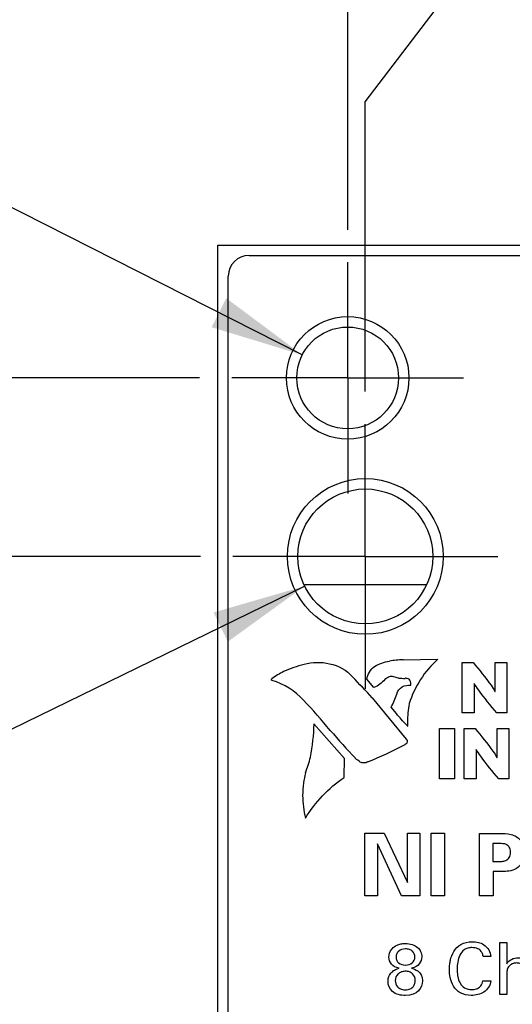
# Model space of a CAD drawing. Header units: inches. Extents: x 0 to 34, y 0 to 22.
# Tile 12 of 31: x 11.6 to 12.5, y 14.2 to 16.1. Entities that reach past the tile are written whole.
import ezdxf

# ---------------------------------------------------------------- set-up
doc = ezdxf.new("R2010")
doc.units = ezdxf.units.IN
doc.header["$LTSCALE"] = 1.87
doc.header["$MEASUREMENT"] = 0
doc.linetypes.add('CENTER', pattern=[0.6, 0.375, -0.075, 0.075, -0.075])
doc.layers.get('0').update_dxf_attribs({"linetype": 'CONTINUOUS'})
for name, color, linetype in [('02___PRT_ALL_AXES', 7, 'CONTINUOUS'), ('COSMETIC', 7, 'CONTINUOUS'), ('DATUMCURVES', 7, 'CONTINUOUS'), ('DIMENSIONS', 7, 'CONTINUOUS')]:
    doc.layers.add(name, color=color, linetype=linetype)
doc.styles.get("Standard").update_dxf_attribs({"font": 'txt', "width": 0.8})
doc.styles.add('TEXTSTYLE_1', font='gdt', dxfattribs={"width": 0.8})
doc.dimstyles.new('DIMSTYLE_2', dxfattribs={"dimtxt": 0.125, "dimasz": 0.18, "dimexe": 0.18, "dimexo": 0.0625, "dimgap": 0.09, "dimtad": 0, "dimtih": 1, "dimtoh": 1, "dimdec": 3, "dimlfac": 0.5, "dimzin": 4, "dimdsep": 46, "dimtxsty": 'STANDARD', "dimblk": '_FILLED', "dimblk1": '_FILLED', "dimblk2": '_FILLED', "dimcen": 0.09, "dimadec": 0, "dimazin": 0, "dimtp": 0.01, "dimtm": 0.01, "dimtfac": 1, "dimtdec": 3, "dimtofl": 0, "dimtmove": 0, "dimatfit": 3, "dimldrblk": '_FILLED', "dimfxl": 1, "dimtolj": 1, "dimtzin": 4, "dimarcsym": 0})
doc.dimstyles.new('DIMSTYLE_3', dxfattribs={"dimtxt": 0.125, "dimasz": 0.18, "dimexe": 0.18, "dimexo": 0.0625, "dimgap": 0.09, "dimtad": 0, "dimtih": 1, "dimtoh": 1, "dimdec": 3, "dimlfac": 0.5, "dimzin": 4, "dimdsep": 46, "dimtxsty": 'STANDARD', "dimblk": '_FILLED', "dimblk1": '_FILLED', "dimblk2": '_FILLED', "dimcen": 0.09, "dimadec": 0, "dimazin": 0, "dimtp": 0.01, "dimtm": 0.01, "dimtfac": 1, "dimtdec": 3, "dimtofl": 0, "dimtmove": 0, "dimatfit": 3, "dimldrblk": '_FILLED', "dimfxl": 1, "dimtolj": 1, "dimtzin": 4, "dimarcsym": 0})

# ---------------------------------------------------------------- blocks, each defined once
blk = doc.blocks.new('*D8')
at = {"layer": 'DIMENSIONS', "color": 2, "linetype": 'CONTINUOUS'}
blk.add_line((12.1845, 15.6544), (12.1845, 16.3684), dxfattribs=at)
at = {"layer": 'DIMENSIONS', "color": 2, "linetype": 'CONTINUOUS', "insert": (12.122, 16.4309), "char_height": 0.125, "width": 1.125, "attachment_point": 1, "rotation": 90, "line_spacing_factor": 0.9}
blk.add_mtext('.169{\\Ftxt.shx;\\W1.000000;\\H0.125000; }[4.29]', dxfattribs=at)
blk = doc.blocks.new('_FILLED')
at = {"color": 0, "linetype": 'BYBLOCK'}
blk.add_solid([(0, 0), (-1, 0.174), (-1, -0.174)], dxfattribs=at)
blk = doc.blocks.new('*D9')
at = {"layer": 'DIMENSIONS', "color": 2, "linetype": 'CONTINUOUS'}
for p, q in [((12.3851, 16.1197), (12.3851, 16.3684)), ((12.2185, 15.9007), (12.3851, 16.1197)), ((12.2185, 15.3424), (12.2185, 15.9007))]:
    blk.add_line(p, q, dxfattribs=at)
at = {"layer": 'DIMENSIONS', "color": 2, "linetype": 'CONTINUOUS', "insert": (12.3226, 16.4309), "char_height": 0.125, "width": 1.125, "attachment_point": 1, "rotation": 90, "line_spacing_factor": 0.9}
blk.add_mtext('.152{\\Ftxt.shx;\\W1.000000;\\H0.125000; }[3.86]', dxfattribs=at)
blk = doc.blocks.new('*D13')
at = {"layer": 'DIMENSIONS', "color": 2, "linetype": 'CONTINUOUS'}
for p, q in [((11.1845, 15.8754), (11.067, 15.8754)), ((12.0971, 15.4131), (11.1845, 15.8754))]:
    blk.add_line(p, q, dxfattribs=at)
at = {"layer": 'DIMENSIONS', "color": 2, "linetype": 'CONTINUOUS', "xscale": 0.18, "yscale": 0.18, "zscale": 0.18, "rotation": 333.1371616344}
blk.add_blockref('_FILLED', (12.0971, 15.4131), dxfattribs=at)
at = {"layer": 'DIMENSIONS', "color": 2, "linetype": 'CONTINUOUS', "insert": (11.0045, 15.9379), "char_height": 0.125, "width": 1.291667, "attachment_point": 3, "line_spacing_factor": 0.9, "style": 'TEXTSTYLE_1'}
blk.add_mtext('{\\Fgdt;n}\\Ftxt;.098{\\Ftxt.shx;\\W1.000000;\\H0.125000; }[2.49]\\PTAP M3', dxfattribs=at)
blk = doc.blocks.new('*D14')
at = {"layer": 'DIMENSIONS', "color": 2, "linetype": 'CONTINUOUS'}
for p, q in [((12.1017, 14.9678), (11.1845, 14.52)), ((11.1845, 14.52), (11.067, 14.52))]:
    blk.add_line(p, q, dxfattribs=at)
at = {"layer": 'DIMENSIONS', "color": 2, "linetype": 'CONTINUOUS', "xscale": 0.18, "yscale": 0.18, "zscale": 0.18, "rotation": 26.0238253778}
blk.add_blockref('_FILLED', (12.1017, 14.9678), dxfattribs=at)
at = {"layer": 'DIMENSIONS', "color": 2, "linetype": 'CONTINUOUS', "insert": (11.0045, 14.5825), "char_height": 0.125, "width": 1.491667, "attachment_point": 3, "line_spacing_factor": 0.9}
blk.add_mtext('2X \\Fgdt;{\\Fgdt;n}\\Ftxt;.130{\\Ftxt.shx;\\W1.000000;\\H0.125000; }[3.3]\\PTAP M4', dxfattribs=at)
blk = doc.blocks.new('*D15')
at = {"layer": 'DIMENSIONS', "color": 2, "linetype": 'CONTINUOUS'}
blk.add_line((13.5805, 15.6249), (14.198, 15.6249), dxfattribs=at)
at = {"layer": 'DIMENSIONS', "color": 2, "linetype": 'CONTINUOUS', "insert": (14.2605, 15.6874), "char_height": 0.125, "width": 1.425, "attachment_point": 1, "line_spacing_factor": 0.9}
blk.add_mtext('4.942{\\Ftxt.shx;\\W1.000000;\\H0.125000; }[125.53]', dxfattribs=at)
blk = doc.blocks.new('*D20')
at = {"layer": 'DIMENSIONS', "color": 2, "linetype": 'CONTINUOUS'}
blk.add_line((11.901, 15.0249), (11.247, 15.0249), dxfattribs=at)
at = {"layer": 'DIMENSIONS', "color": 2, "linetype": 'CONTINUOUS', "insert": (11.1845, 15.0874), "char_height": 0.125, "width": 1.425, "attachment_point": 3, "line_spacing_factor": 0.9}
blk.add_mtext('4.642{\\Ftxt.shx;\\W1.000000;\\H0.125000; }[117.91]', dxfattribs=at)
blk = doc.blocks.new('*D21')
at = {"layer": 'DIMENSIONS', "color": 2, "linetype": 'CONTINUOUS'}
blk.add_line((11.899, 15.3689), (11.247, 15.3689), dxfattribs=at)
at = {"layer": 'DIMENSIONS', "color": 2, "linetype": 'CONTINUOUS', "insert": (11.1845, 15.4314), "char_height": 0.125, "width": 1.425, "attachment_point": 3, "line_spacing_factor": 0.9}
blk.add_mtext('4.814{\\Ftxt.shx;\\W1.000000;\\H0.125000; }[122.28]', dxfattribs=at)

msp = doc.modelspace()

# ---------------------------------------------------------------- linework, layer by layer
at = {"color": 7, "linetype": 'CONTINUOUS'}
for p, q in [((11.9345, 5.4969), (11.9345, 15.6249)), ((11.9345, 15.6249), (12.765, 15.6249)), ((11.9945, 15.6049), (12.6625, 15.6049)), ((11.9545, 5.5569), (11.9545, 15.5649))]:
    msp.add_line(p, q, dxfattribs=at)
msp.add_arc((11.9945, 15.5649), 0.04, 90, 180, dxfattribs=at)
at = {"layer": '02___PRT_ALL_AXES', "color": 7, "linetype": 'CENTER'}
for p, q in [((12.1845, 15.3689), (12.1845, 15.5919)), ((12.1845, 15.3689), (11.9615, 15.3689)), ((12.1845, 15.3689), (12.1845, 15.1459)), ((12.1845, 15.3689), (12.4075, 15.3689)), ((12.2185, 15.0249), (12.2185, 15.2799)), ((12.2185, 15.0249), (11.9635, 15.0249)), ((12.2185, 15.0249), (12.2185, 14.7699)), ((12.2185, 15.0249), (12.4735, 15.0249))]:
    msp.add_line(p, q, dxfattribs=at)
at = {"layer": '02___PRT_ALL_AXES', "color": 7, "linetype": 'CONTINUOUS'}
for centre, radius in [((12.1845, 15.3689), 0.118), ((12.1845, 15.3689), 0.098), ((12.2185, 15.0249), 0.15), ((12.2185, 15.0249), 0.13)]:
    msp.add_circle(centre, radius, dxfattribs=at)
at = {"layer": 'COSMETIC', "color": 4, "linetype": 'CONTINUOUS'}
msp.add_line((12.102, 14.9709), (12.3351, 14.9709), dxfattribs=at)
at = {"layer": 'DATUMCURVES', "color": 40, "linetype": 'CONTINUOUS'}
for p, q in [((12.1007, 14.8166), (12.1005, 14.8167)), ((12.1497, 14.8177), (12.1497, 14.8178)), ((12.2649, 14.8229), (12.2648, 14.8232)), ((12.2913, 14.8258), (12.2914, 14.8256)), ((12.2914, 14.8256), (12.3582, 14.8267)), ((12.4051, 14.7234), (12.4051, 14.8204)), ((12.4051, 14.8204), (12.4263, 14.8204)), ((12.4684, 14.7648), (12.4684, 14.8204)), ((12.4684, 14.8204), (12.4914, 14.8204)), ((12.4914, 14.8204), (12.4914, 14.7234)), ((12.0609, 14.8032), (12.0611, 14.8032)), ((12.2363, 14.813), (12.2364, 14.8127)), ((12.0382, 14.7894), (12.0381, 14.7894)), ((12.039, 14.7862), (12.039, 14.7862)), ((12.1938, 14.7928), (12.1938, 14.7928)), ((12.2352, 14.7724), (12.2217, 14.7882)), ((12.2563, 14.7878), (12.2563, 14.7877)), ((12.2632, 14.7922), (12.2633, 14.7922)), ((12.2729, 14.7931), (12.2729, 14.7931)), ((12.2825, 14.7907), (12.2825, 14.7907)), ((12.2952, 14.7901), (12.2952, 14.7899)), ((12.3027, 14.7885), (12.3027, 14.7887)), ((12.3061, 14.7771), (12.3063, 14.7771)), ((12.3063, 14.7771), (12.3064, 14.777)), ((12.4281, 14.7802), (12.4281, 14.7234)), ((12.4283, 14.7802), (12.4281, 14.7802)), ((12.2352, 14.7722), (12.2352, 14.7724)), ((12.2791, 14.7597), (12.2789, 14.7597)), ((12.2896, 14.7739), (12.2895, 14.774)), ((12.4682, 14.7648), (12.4684, 14.7648)), ((12.0996, 14.7482), (12.0996, 14.7481)), ((12.232, 14.7526), (12.2319, 14.7526)), ((12.2319, 14.7526), (12.2974, 14.6732)), ((12.3032, 14.7413), (12.3031, 14.7412)), ((12.2785, 14.7224), (12.2682, 14.7343)), ((12.2785, 14.7222), (12.2785, 14.7224)), ((12.4281, 14.7234), (12.4051, 14.7234)), ((12.4914, 14.7234), (12.4718, 14.7234)), ((12.1784, 14.6355), (12.1196, 14.7023)), ((12.1511, 14.6898), (12.151, 14.6898)), ((12.3002, 14.6977), (12.2976, 14.7004)), ((12.3, 14.6977), (12.3002, 14.6977)), ((12.3613, 14.5963), (12.3613, 14.6933)), ((12.3613, 14.6933), (12.3905, 14.6933)), ((12.3905, 14.6933), (12.3905, 14.5963)), ((12.4089, 14.5963), (12.4089, 14.6933)), ((12.4089, 14.6933), (12.4301, 14.6933)), ((12.4722, 14.6377), (12.4722, 14.6933)), ((12.4722, 14.6933), (12.4952, 14.6933)), ((12.4952, 14.6933), (12.4952, 14.5963)), ((12.295, 14.6629), (12.295, 14.6629)), ((12.2974, 14.6732), (12.2975, 14.6732)), ((12.2975, 14.6732), (12.2991, 14.6703)), ((12.2987, 14.6658), (12.2988, 14.6658)), ((12.2991, 14.6703), (12.2989, 14.6705)), ((12.4319, 14.6531), (12.4319, 14.5963)), ((12.4321, 14.6531), (12.4319, 14.6531)), ((12.1128, 14.6381), (12.1127, 14.6382)), ((12.1776, 14.5994), (12.1784, 14.6355)), ((12.1997, 14.6359), (12.1997, 14.636)), ((12.2087, 14.6287), (12.2087, 14.6288)), ((12.2225, 14.6288), (12.2226, 14.6289)), ((12.2225, 14.6289), (12.2225, 14.6288)), ((12.4719, 14.6377), (12.4722, 14.6377)), ((12.1033, 14.6081), (12.1034, 14.608)), ((12.1775, 14.5993), (12.1776, 14.5994)), ((12.3905, 14.5963), (12.3613, 14.5963)), ((12.4319, 14.5963), (12.4089, 14.5963)), ((12.4952, 14.5963), (12.4756, 14.5963)), ((12.103, 14.5205), (12.103, 14.5205)), ((12.2174, 14.3712), (12.2174, 14.4916)), ((12.2174, 14.4916), (12.2547, 14.4916)), ((12.2547, 14.4916), (12.2999, 14.3968)), ((12.2999, 14.3968), (12.2999, 14.4916)), ((12.2999, 14.4916), (12.3238, 14.4916)), ((12.3238, 14.4916), (12.3238, 14.3712)), ((12.3451, 14.3712), (12.3451, 14.4919)), ((12.3451, 14.4919), (12.3709, 14.4919)), ((12.3709, 14.4919), (12.3709, 14.3712)), ((12.4386, 14.3712), (12.4386, 14.4913)), ((12.4386, 14.4913), (12.4757, 14.4913)), ((12.2417, 14.4711), (12.2417, 14.3712)), ((12.2884, 14.3712), (12.2417, 14.4711)), ((12.4641, 14.4718), (12.4641, 14.4371)), ((12.477, 14.4718), (12.4641, 14.4718)), ((12.4641, 14.4371), (12.4744, 14.4371)), ((12.4647, 14.418), (12.4647, 14.3712)), ((12.4822, 14.418), (12.4647, 14.418)), ((12.2417, 14.3712), (12.2174, 14.3712)), ((12.3238, 14.3712), (12.2884, 14.3712)), ((12.3709, 14.3712), (12.3451, 14.3712)), ((12.4647, 14.3712), (12.4386, 14.3712)), ((12.4777, 14.1807), (12.4777, 14.2809)), ((12.4777, 14.2809), (12.4909, 14.2809)), ((12.4909, 14.2809), (12.4909, 14.2402)), ((12.4604, 14.254), (12.4455, 14.254)), ((12.4909, 14.2177), (12.4909, 14.1807)), ((12.4448, 14.2071), (12.4601, 14.2071)), ((12.4909, 14.1807), (12.4777, 14.1807))]:
    msp.add_line(p, q, dxfattribs=at)
for centre, radius, start, end in [((12.1442, 14.623), 0.1984, 102.6622, 114.7589), ((12.1271, 14.7177), 0.1025, 77.3013, 105.0723), ((12.301, 14.5906), 0.2354, 92.3634, 98.8546), ((12.1671, 14.6029), 0.2267, 117.9206, 124.6641), ((7.6634, 10.4493), 6.2762, 43.28766, 43.79308), ((12.2978, 14.9431), 0.1532, 264.2652, 269.0225), ((12.0293, 14.8519), 0.2663, 333.788, 339.7361), ((10.9663, 13.6989), 1.5444, 39.9117, 42.7998), ((11.7438, 14.7093), 0.3759, 349.0937, 358.9433), ((12.9317, 15.3448), 1.019, 219.997, 224.0753), ((12.2877, 14.6766), 0.0155, 298.3288, 315.7234), ((11.9483, 15.3078), 0.7322, 291.9979, 298.2658), ((11.8673, 14.6983), 0.2527, 339.0854, 346.2312)]:
    msp.add_arc(centre, radius, start, end, dxfattribs=at)
for points in [[(12.1497, 14.8178), (12.1664, 14.815), (12.1829, 14.8057), (12.1938, 14.7928)], [(12.2364, 14.8127), (12.2449, 14.8183), (12.2549, 14.8218), (12.2649, 14.8229)], [(12.3582, 14.8267), (12.3326, 14.8045), (12.3129, 14.7737), (12.3032, 14.7413)], [(12.2217, 14.7882), (12.2227, 14.7977), (12.2284, 14.8075), (12.2363, 14.813)], [(12.0996, 14.7481), (12.0833, 14.7655), (12.0618, 14.779), (12.039, 14.7862)], [(12.2563, 14.7877), (12.2505, 14.7812), (12.2432, 14.7758), (12.2352, 14.7722)], [(12.2633, 14.7922), (12.2607, 14.7911), (12.2583, 14.7896), (12.2563, 14.7878)], [(12.2825, 14.7907), (12.2792, 14.7911), (12.276, 14.7919), (12.2729, 14.7931)], [(12.2895, 14.774), (12.2948, 14.776), (12.3005, 14.7771), (12.3061, 14.7771)], [(12.2789, 14.7597), (12.2806, 14.7653), (12.2846, 14.7707), (12.2896, 14.7739)], [(12.2976, 14.7004), (12.291, 14.7075), (12.2846, 14.7147), (12.2785, 14.7222)], [(12.2087, 14.6288), (12.2055, 14.6309), (12.2024, 14.6333), (12.1997, 14.6359)], [(12.103, 14.5205), (12.1218, 14.5514), (12.1477, 14.5788), (12.1775, 14.5993)], [(12.2834, 14.2314), (12.2706, 14.2342), (12.2641, 14.2433), (12.2641, 14.2529)], [(12.3272, 14.2534), (12.327, 14.2441), (12.3211, 14.2341), (12.3076, 14.2316)], [(12.3076, 14.2316), (12.3133, 14.2301), (12.3286, 14.2259), (12.3286, 14.2073)]]:
    msp.add_open_spline(points, degree=3, dxfattribs=at)
for points, knots in [([(12.4263, 14.8204), (12.438, 14.806), (12.4529, 14.7882), (12.466, 14.7689), (12.4682, 14.7648)], [0, 0, 0, 0, 0.798903, 1, 1, 1, 1]), ([(12.039, 14.7862), (12.0382, 14.7863), (12.0369, 14.7877), (12.0378, 14.7891), (12.0382, 14.7894)], [0, 0, 0, 0, 0.581456, 1, 1, 1, 1]), ([(12.2729, 14.7931), (12.2717, 14.7935), (12.2684, 14.794), (12.2651, 14.7932), (12.2632, 14.7922)], [0, 0, 0, 0, 0.377702, 1, 1, 1, 1]), ([(12.3027, 14.7887), (12.3006, 14.7896), (12.298, 14.7901), (12.2955, 14.7901), (12.2952, 14.7901)], [0, 0, 0, 0, 0.907511, 1, 1, 1, 1]), ([(12.3064, 14.777), (12.3064, 14.7774), (12.3065, 14.7815), (12.305, 14.7857), (12.3027, 14.7885)], [0, 0, 0, 0, 0.105781, 1, 1, 1, 1]), ([(12.4718, 14.7234), (12.46, 14.7377), (12.4445, 14.7559), (12.431, 14.7756), (12.4283, 14.7802)], [0, 0, 0, 0, 0.779618, 1, 1, 1, 1]), ([(12.3031, 14.7412), (12.3009, 14.7297), (12.2996, 14.7151), (12.2999, 14.7005), (12.3, 14.6977)], [0, 0, 0, 0, 0.80356, 1, 1, 1, 1]), ([(12.4301, 14.6933), (12.4417, 14.6789), (12.4567, 14.6611), (12.4697, 14.6419), (12.4719, 14.6377)], [0, 0, 0, 0, 0.798747, 1, 1, 1, 1]), ([(12.2989, 14.6705), (12.2989, 14.67), (12.2989, 14.6684), (12.2989, 14.6668), (12.2987, 14.6658)], [0, 0, 0, 0, 0.338055, 1, 1, 1, 1]), ([(12.4756, 14.5963), (12.4638, 14.6106), (12.4482, 14.6288), (12.4347, 14.6486), (12.4321, 14.6531)], [0, 0, 0, 0, 0.780069, 1, 1, 1, 1]), ([(12.2226, 14.6289), (12.2205, 14.6277), (12.2156, 14.6265), (12.2108, 14.6277), (12.2087, 14.6287)], [0, 0, 0, 0, 0.506441, 1, 1, 1, 1]), ([(12.1034, 14.608), (12.1018, 14.6016), (12.0986, 14.5872), (12.0969, 14.5577), (12.0995, 14.5348), (12.103, 14.5205)], [0, 0, 0, 0, 0.224042, 0.501011, 1, 1, 1, 1]), ([(12.4757, 14.4913), (12.4836, 14.4913), (12.4953, 14.4911), (12.5096, 14.4857), (12.5187, 14.478), (12.5241, 14.4673), (12.5255, 14.4527), (12.5225, 14.4368), (12.5109, 14.4225), (12.4958, 14.4182), (12.4865, 14.418), (12.4822, 14.418)], [0, 0, 0, 0, 0.177132, 0.256294, 0.337919, 0.436851, 0.517091, 0.66158, 0.789974, 0.904957, 1, 1, 1, 1]), ([(12.4744, 14.4371), (12.4768, 14.4371), (12.4819, 14.4372), (12.4897, 14.4388), (12.4955, 14.4436), (12.4979, 14.4497), (12.4984, 14.4552), (12.4979, 14.4605), (12.4958, 14.466), (12.4907, 14.4703), (12.4837, 14.4717), (12.4792, 14.4718), (12.477, 14.4718)], [0, 0, 0, 0, 0.110868, 0.234137, 0.360848, 0.436102, 0.52931, 0.612375, 0.679445, 0.792332, 0.901907, 1, 1, 1, 1]), ([(12.2641, 14.2529), (12.2641, 14.2572), (12.2662, 14.267), (12.2772, 14.2757), (12.2863, 14.2786), (12.2971, 14.2796), (12.3095, 14.2778), (12.3194, 14.2722), (12.3257, 14.264), (12.3273, 14.257), (12.3272, 14.2534)], [0, 0, 0, 0, 0.277382, 0.416073, 0.485418, 0.554764, 0.666073, 0.777382, 0.888691, 1, 1, 1, 1]), ([(12.2958, 14.2688), (12.2904, 14.2689), (12.2839, 14.2665), (12.2786, 14.2599), (12.2771, 14.2532), (12.2786, 14.2465), (12.2836, 14.2399), (12.291, 14.2375), (12.2959, 14.2375), (12.2962, 14.2376)], [0, 0, 0, 0, 0.249951, 0.374927, 0.499903, 0.621367, 0.742831, 0.985759, 1, 1, 1, 1]), ([(12.2962, 14.2376), (12.3008, 14.2376), (12.3102, 14.2407), (12.3157, 14.2526), (12.3113, 14.2634), (12.304, 14.268), (12.2984, 14.2688), (12.2958, 14.2688)], [0, 0, 0, 0, 0.248698, 0.512025, 0.756012, 0.878006, 1, 1, 1, 1]), ([(12.3811, 14.2396), (12.3814, 14.2421), (12.3828, 14.2506), (12.3879, 14.2648), (12.4026, 14.2797), (12.4246, 14.2839), (12.4497, 14.2797), (12.4597, 14.2627), (12.4604, 14.254)], [0, 0, 0, 0, 0.063211, 0.220544, 0.381336, 0.574268, 0.773998, 1, 1, 1, 1]), ([(12.4455, 14.254), (12.4453, 14.2554), (12.4446, 14.2589), (12.4418, 14.2648), (12.4364, 14.2691), (12.4299, 14.271), (12.4233, 14.2716), (12.4159, 14.2707), (12.407, 14.2667), (12.3996, 14.257), (12.396, 14.2437), (12.3951, 14.2304), (12.3956, 14.2218), (12.3962, 14.2178)], [0, 0, 0, 0, 0.043019, 0.108336, 0.191177, 0.244115, 0.309364, 0.392259, 0.464282, 0.599877, 0.741464, 0.87778, 1, 1, 1, 1]), ([(12.4909, 14.2402), (12.493, 14.2438), (12.5002, 14.2499), (12.5168, 14.2537), (12.5382, 14.2451), (12.5379, 14.2298), (12.5379, 14.2244)], [0, 0, 0, 0, 0.187323, 0.390678, 0.756051, 1, 1, 1, 1]), ([(12.2622, 14.2076), (12.2623, 14.2104), (12.2636, 14.2165), (12.2692, 14.2246), (12.2767, 14.2294), (12.2813, 14.2307), (12.2834, 14.2314)], [0, 0, 0, 0, 0.229477, 0.491735, 0.745868, 1, 1, 1, 1]), ([(12.4601, 14.2071), (12.4593, 14.1988), (12.4514, 14.1864), (12.4355, 14.1802), (12.4196, 14.1783), (12.4012, 14.1818), (12.3872, 14.1964), (12.3815, 14.2131), (12.3802, 14.2276), (12.3807, 14.2363), (12.3811, 14.2396)], [0, 0, 0, 0, 0.18623, 0.280107, 0.376315, 0.540558, 0.675425, 0.806337, 0.926748, 1, 1, 1, 1]), ([(12.5246, 14.222), (12.5246, 14.2261), (12.5244, 14.2329), (12.5182, 14.2407), (12.5103, 14.2421), (12.5034, 14.2412), (12.4974, 14.2382), (12.4935, 14.2338), (12.4917, 14.229), (12.491, 14.224), (12.4909, 14.2202), (12.4909, 14.2177)], [0, 0, 0, 0, 0.196159, 0.306324, 0.448439, 0.551498, 0.63627, 0.761487, 0.818281, 0.880631, 1, 1, 1, 1]), ([(12.2948, 14.2257), (12.2923, 14.2256), (12.2871, 14.2246), (12.2792, 14.2195), (12.2746, 14.2097), (12.278, 14.1971), (12.2861, 14.1913), (12.2915, 14.19), (12.2955, 14.19)], [0, 0, 0, 0, 0.129749, 0.275716, 0.567652, 0.783826, 0.891913, 1, 1, 1, 1]), ([(12.2955, 14.19), (12.2972, 14.19), (12.301, 14.1903), (12.3065, 14.1922), (12.3114, 14.1961), (12.3142, 14.2021), (12.3154, 14.2122), (12.3117, 14.22), (12.3037, 14.2249), (12.2981, 14.2258), (12.2952, 14.2257), (12.2948, 14.2257)], [0, 0, 0, 0, 0.049485, 0.09897, 0.19794, 0.296911, 0.395881, 0.689179, 0.835829, 0.982478, 1, 1, 1, 1]), ([(12.3962, 14.2178), (12.3963, 14.2171), (12.3972, 14.212), (12.3999, 14.203), (12.4094, 14.1924), (12.4219, 14.19), (12.4326, 14.1913), (12.44, 14.1956), (12.4437, 14.2017), (12.4446, 14.2055), (12.4448, 14.2071)], [0, 0, 0, 0, 0.028147, 0.214049, 0.388737, 0.590735, 0.714516, 0.836714, 0.932389, 1, 1, 1, 1]), ([(12.3286, 14.2073), (12.3286, 14.194), (12.3162, 14.174), (12.2701, 14.182), (12.262, 14.1994), (12.2622, 14.2072), (12.2622, 14.2076)], [0, 0, 0, 0, 0.620717, 0.833703, 0.991429, 1, 1, 1, 1])]:
    msp.add_open_spline(points, degree=3, knots=knots, dxfattribs=at)

# ---------------------------------------------------------------- dimensions: what is measured, and where the dimension line sits
at = {"layer": 'DIMENSIONS', "color": 2, "linetype": 'CONTINUOUS'}
for feature_location, offset, dtype, origin, picture, middle in [((12.1845, 15.6544), (0, 0.714), 1, (12.5225, 15.5919), '*D8', (12.1845, 16.9934)), ((12.2185, 15.3424), (0.1666, 1.026), 0, (12.5225, 15.2799), '*D9', (12.3851, 16.9934)), ((13.5805, 15.6249), (0.6176, 0), 0, (12.2105, 5.7409), '*D15', (14.973, 15.6249)), ((11.899, 15.3689), (-0.652, 0), 0, (11.9615, 5.7409), '*D21', (10.172, 15.3689)), ((11.901, 15.0249), (-0.654, 0), 0, (11.9635, 5.7409), '*D20', (10.172, 15.0249))]:
    dim = msp.add_ordinate_dim(feature_location=feature_location, offset=offset, dtype=dtype, origin=origin, dimstyle='DIMSTYLE_2', dxfattribs=at)
    dim.commit()
    dim.dimension.update_dxf_attribs({"geometry": picture, "text_midpoint": middle})
for p1, p2, text, picture, middle in [((12.0971, 15.4131), (12.272, 15.3246), '<>\\PTAP M3', '*D13', (10.192, 15.766)), ((12.1017, 14.9678), (12.3354, 15.0819), '2X <>\\PTAP M4', '*D14', (10.0587, 14.4106))]:
    dim = msp.add_diameter_dim_2p(p1=p1, p2=p2, text=text, dimstyle='DIMSTYLE_3', dxfattribs=at)
    dim.commit()
    dim.dimension.update_dxf_attribs({"geometry": picture, "text_midpoint": middle, "dimtype": 163})

doc.saveas('drawing.dxf')
